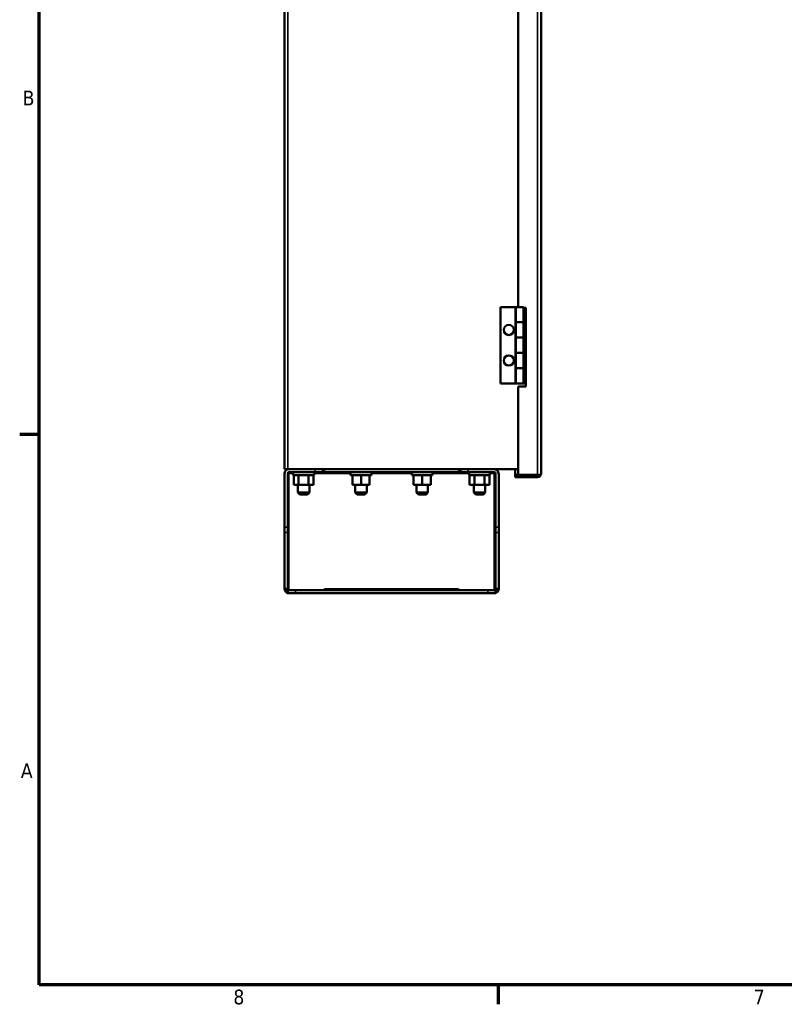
# Model space of a CAD drawing. Header units: inches. Extents: x 0 to 136, y 2 to 86.
# Tile 1 of 160: x 1 to 26, y 3 to 36. Entities that reach past the tile are written whole.
import ezdxf

# ---------------------------------------------------------------- set-up
doc = ezdxf.new("R2010")
doc.units = ezdxf.units.IN
doc.header["$LTSCALE"] = 4
doc.header["$MEASUREMENT"] = 0
for name, color, linetype, lineweight in [('Border (ANSI)', 7, 'Continuous', 70), ('Visible (ANSI)', 7, 'Continuous', 50), ('Visible Narrow (ANSI)', 7, 'Continuous', 35)]:
    doc.layers.add(name, color=color, linetype=linetype, lineweight=lineweight)
doc.styles.add('Note Text (ANSI)', font='tahoma.ttf')

# ---------------------------------------------------------------- blocks, each defined once
blk = doc.blocks.new('Borders Default Border')
at = {"layer": 'Border (ANSI)'}
for p, q in [((0.5, 5.5), (0.34, 5.5)), ((4.25, 1), (4.25, 0.84))]:
    blk.add_line(p, q, dxfattribs=at)
at = {"layer": 'Border (ANSI)', "flags": 128}
blk.add_lwpolyline([(0.5, 1), (0.5, 21), (33.5, 21), (33.5, 1), (0.5, 1)], dxfattribs=at)
at = {"layer": 'Border (ANSI)', "char_height": 0.12, "attachment_point": 7, "style": 'Note Text (ANSI)'}
for s, insert in [('B', (0.3634, 8.19)), ('A', (0.349, 2.69)), ('8', (2.0858, 0.8373)), ('7', (6.3378, 0.84))]:
    blk.add_mtext(s, dxfattribs=dict(at, insert=insert))

msp = doc.modelspace()

# ---------------------------------------------------------------- linework, layer by layer
at = {"layer": 'Visible (ANSI)'}
for p, q in [((10.016, 20.864), (10.016, 68.864)), ((18.401, 68.887), (18.401, 20.715)), ((17.651, 43.52), (17.651, 26.165)), ((17.652, 43.52), (17.652, 26.165)), ((17.078, 26.165), (17.078, 23.665)), ((17.078, 26.165), (17.558, 26.165)), ((17.558, 26.165), (17.578, 26.165)), ((17.828, 26.165), (17.578, 26.165)), ((17.578, 26.165), (17.578, 25.665)), ((17.578, 26.165), (17.578, 26.165)), ((17.828, 26.134), (17.902, 26.134)), ((17.828, 26.134), (17.828, 25.665)), ((17.902, 26.134), (17.902, 23.571)), ((17.828, 25.665), (17.578, 25.665)), ((17.578, 25.665), (17.578, 25.165)), ((17.828, 25.665), (17.578, 25.665)), ((17.828, 25.665), (17.828, 25.165)), ((17.828, 25.165), (17.578, 25.165)), ((17.578, 25.165), (17.578, 24.665)), ((17.828, 25.165), (17.578, 25.165)), ((17.828, 25.165), (17.828, 24.665)), ((17.828, 24.665), (17.578, 24.665)), ((17.578, 24.665), (17.578, 24.165)), ((17.828, 24.665), (17.578, 24.665)), ((17.828, 24.665), (17.828, 24.165)), ((17.828, 24.165), (17.578, 24.165)), ((17.578, 24.165), (17.578, 23.665)), ((17.828, 24.165), (17.578, 24.165)), ((17.828, 24.165), (17.828, 23.665)), ((17.078, 23.665), (17.558, 23.665)), ((17.558, 23.665), (17.578, 23.665)), ((17.828, 23.665), (17.578, 23.665)), ((17.578, 23.665), (17.578, 23.665)), ((17.651, 23.571), (17.651, 20.676)), ((17.652, 23.571), (17.651, 23.571)), ((17.902, 23.571), (17.652, 23.571)), ((17.652, 23.571), (17.652, 20.676)), ((17.901, 23.665), (17.828, 23.665)), ((17.901, 23.665), (17.901, 23.571)), ((10.016, 20.864), (10.129, 20.864)), ((10.016, 18.969), (10.016, 20.72)), ((10.159, 20.72), (10.12, 20.72)), ((10.12, 18.969), (10.12, 20.72)), ((10.129, 20.864), (17.651, 20.864)), ((10.159, 20.864), (11.016, 20.864)), ((10.159, 20.748), (10.159, 20.76)), ((10.159, 20.76), (11.016, 20.76)), ((10.159, 20.72), (10.159, 20.748)), ((10.301, 20.76), (10.301, 20.666)), ((10.301, 20.666), (10.981, 20.666)), ((10.316, 20.353), (10.316, 20.666)), ((10.478, 20.353), (10.478, 20.666)), ((10.803, 20.353), (10.803, 20.666)), ((10.965, 20.353), (10.965, 20.666)), ((10.981, 20.76), (10.981, 20.666)), ((11.016, 20.76), (11.266, 20.76)), ((11.266, 20.864), (11.266, 20.76)), ((11.266, 20.76), (11.315, 20.76)), ((11.315, 20.864), (11.315, 20.76)), ((11.315, 20.76), (15.717, 20.76)), ((12.176, 20.76), (12.176, 20.666)), ((12.176, 20.666), (12.856, 20.666)), ((12.235, 20.353), (12.235, 20.666)), ((12.516, 20.353), (12.516, 20.666)), ((12.797, 20.353), (12.797, 20.666)), ((12.856, 20.76), (12.856, 20.666)), ((14.176, 20.76), (14.176, 20.666)), ((14.176, 20.666), (14.856, 20.666)), ((14.235, 20.353), (14.235, 20.666)), ((14.516, 20.353), (14.516, 20.666)), ((14.797, 20.353), (14.797, 20.666)), ((14.856, 20.76), (14.856, 20.666)), ((15.717, 20.864), (15.717, 20.76)), ((15.717, 20.76), (15.766, 20.76)), ((15.766, 20.76), (15.766, 20.864)), ((16.016, 20.76), (15.766, 20.76)), ((16.016, 20.864), (16.872, 20.864)), ((16.016, 20.76), (16.872, 20.76)), ((16.051, 20.76), (16.051, 20.666)), ((16.051, 20.666), (16.731, 20.666)), ((16.066, 20.353), (16.066, 20.666)), ((16.228, 20.353), (16.228, 20.666)), ((16.553, 20.353), (16.553, 20.666)), ((16.715, 20.353), (16.715, 20.666)), ((16.731, 20.76), (16.731, 20.666)), ((16.872, 20.748), (16.872, 20.76)), ((16.872, 20.72), (16.872, 20.748)), ((16.912, 20.72), (16.872, 20.72)), ((16.912, 18.969), (16.912, 20.72)), ((17.016, 18.969), (17.016, 20.72)), ((17.56, 20.676), (17.56, 20.864)), ((17.56, 20.676), (17.56, 20.864)), ((17.651, 20.676), (17.56, 20.676)), ((17.56, 20.676), (17.56, 20.676)), ((17.651, 20.676), (17.56, 20.676)), ((17.56, 20.602), (17.56, 20.676)), ((18.288, 20.676), (17.651, 20.676)), ((17.651, 20.602), (17.651, 20.676)), ((17.652, 20.676), (17.651, 20.676)), ((17.652, 20.676), (18.288, 20.676)), ((18.288, 20.676), (18.288, 20.676)), ((18.377, 20.676), (18.288, 20.676)), ((18.288, 20.676), (18.337, 20.676)), ((18.337, 20.676), (18.376, 20.645)), ((10.316, 20.353), (10.478, 20.353)), ((10.453, 20.1), (10.453, 20.353)), ((10.478, 20.353), (10.803, 20.353)), ((10.803, 20.353), (10.965, 20.353)), ((10.828, 20.1), (10.828, 20.353)), ((12.235, 20.353), (12.516, 20.353)), ((12.328, 20.1), (12.328, 20.353)), ((12.516, 20.353), (12.797, 20.353)), ((12.703, 20.1), (12.703, 20.353)), ((14.235, 20.353), (14.516, 20.353)), ((14.328, 20.1), (14.328, 20.353)), ((14.516, 20.353), (14.797, 20.353)), ((14.703, 20.1), (14.703, 20.353)), ((16.066, 20.353), (16.228, 20.353)), ((16.203, 20.1), (16.203, 20.353)), ((16.228, 20.353), (16.553, 20.353)), ((16.553, 20.353), (16.715, 20.353)), ((16.578, 20.1), (16.578, 20.353)), ((17.651, 20.602), (17.56, 20.602)), ((18.288, 20.602), (17.651, 20.602)), ((10.828, 20.1), (10.453, 20.1)), ((10.515, 20.038), (10.453, 20.1)), ((10.766, 20.038), (10.515, 20.038)), ((10.766, 20.038), (10.828, 20.1)), ((12.703, 20.1), (12.328, 20.1)), ((12.39, 20.038), (12.328, 20.1)), ((12.641, 20.038), (12.39, 20.038)), ((12.641, 20.038), (12.703, 20.1)), ((14.703, 20.1), (14.328, 20.1)), ((14.39, 20.038), (14.328, 20.1)), ((14.641, 20.038), (14.39, 20.038)), ((14.641, 20.038), (14.703, 20.1)), ((16.578, 20.1), (16.203, 20.1)), ((16.265, 20.038), (16.203, 20.1)), ((16.516, 20.038), (16.265, 20.038)), ((16.516, 20.038), (16.578, 20.1)), ((10.016, 18.79), (10.016, 18.969)), ((10.016, 18.79), (10.016, 16.945)), ((10.12, 18.79), (10.12, 18.969)), ((10.12, 18.79), (10.12, 16.945)), ((16.912, 18.969), (16.912, 18.79)), ((16.912, 16.945), (16.912, 18.79)), ((17.016, 18.969), (17.016, 18.79)), ((17.016, 18.79), (17.016, 16.945)), ((10.097, 16.945), (10.016, 16.945)), ((10.021, 16.906), (10.021, 16.906)), ((10.127, 16.922), (10.043, 16.86)), ((10.12, 16.945), (10.097, 16.945)), ((10.12, 16.906), (10.37, 16.906)), ((10.12, 16.802), (10.12, 16.906)), ((10.12, 16.802), (10.37, 16.802)), ((10.159, 16.802), (10.159, 16.802)), ((10.266, 16.802), (10.159, 16.802)), ((10.266, 16.802), (10.266, 16.802)), ((11.266, 16.802), (10.266, 16.802)), ((16.662, 16.906), (10.37, 16.906)), ((16.662, 16.802), (10.37, 16.802)), ((11.266, 16.802), (11.266, 16.802)), ((11.327, 16.945), (11.328, 16.945)), ((11.327, 16.945), (11.327, 16.906)), ((11.328, 16.945), (11.328, 16.906)), ((15.704, 16.945), (15.704, 16.945)), ((15.704, 16.945), (15.704, 16.906)), ((15.704, 16.945), (15.704, 16.906)), ((15.766, 16.802), (15.766, 16.802)), ((16.766, 16.802), (15.766, 16.802)), ((16.662, 16.906), (16.912, 16.906)), ((16.662, 16.802), (16.912, 16.802)), ((16.766, 16.802), (16.766, 16.802)), ((16.872, 16.802), (16.766, 16.802)), ((16.872, 16.802), (16.872, 16.802)), ((16.904, 16.922), (16.988, 16.86)), ((16.912, 16.945), (16.935, 16.945)), ((16.912, 16.906), (16.912, 16.802)), ((16.935, 16.945), (17.016, 16.945)), ((17.01, 16.906), (17.01, 16.906))]:
    msp.add_line(p, q, dxfattribs=at)
for centre in [(17.347, 25.415), (17.347, 24.415)]:
    msp.add_circle(centre, 0.167, dxfattribs=at)
for centre, radius, start, end in [((10.159, 20.72), 0.143, 90, 180), ((10.159, 20.72), 0.0394, 90, 180), ((16.872, 20.72), 0.143, 0, 90), ((16.872, 20.72), 0.0394, 0, 90)]:
    msp.add_arc(centre, radius, start, end, dxfattribs=at)
for centre, major_axis, ratio, start_param, end_param in [((18.197, 20.716), (0.0279, 0.0279), 0.996249, 3.925112, 3.988344), ((18.288, 20.716), (0.0279, -0.0279), 0.996249, 5.499666, 5.562898), ((18.288, 20.716), (0, -0.113), 0.999993, 0, 0.895985), ((10.159, 16.945), (-0.0394, 0), 0.998002, 0, 1.570796), ((16.872, 16.945), (0.0394, 0), 0.998002, 4.712389, 6.283185)]:
    msp.add_ellipse(centre, major_axis=major_axis, ratio=ratio, start_param=start_param, end_param=end_param, dxfattribs=at)
for points in [[(10.208, 20.76), (10.192, 20.76), (10.175, 20.755), (10.159, 20.748)], [(16.872, 20.748), (16.856, 20.755), (16.839, 20.76), (16.823, 20.76)], [(18.337, 20.676), (18.337, 20.676), (18.337, 20.676), (18.337, 20.676)], [(18.376, 20.645), (18.392, 20.665), (18.401, 20.69), (18.401, 20.715)], [(18.377, 20.676), (18.392, 20.689), (18.401, 20.702), (18.401, 20.715)], [(10.043, 16.86), (10.025, 16.885), (10.016, 16.915), (10.016, 16.945)], [(10.12, 16.945), (10.12, 16.937), (10.122, 16.929), (10.127, 16.922)], [(10.127, 16.922), (10.134, 16.913), (10.145, 16.907), (10.156, 16.906)], [(10.159, 16.802), (10.157, 16.802), (10.156, 16.802), (10.154, 16.802)], [(16.877, 16.802), (16.875, 16.802), (16.874, 16.802), (16.872, 16.802)], [(16.875, 16.906), (16.886, 16.907), (16.897, 16.913), (16.904, 16.922)], [(16.904, 16.922), (16.909, 16.929), (16.912, 16.937), (16.912, 16.945)], [(17.016, 16.945), (17.016, 16.915), (17.006, 16.885), (16.988, 16.86)]]:
    msp.add_open_spline(points, degree=3, dxfattribs=at)
for points, knots in [([(10.12, 16.807), (10.111, 16.81), (10.102, 16.813), (10.094, 16.817), (10.074, 16.827), (10.056, 16.842), (10.043, 16.86)], [0.2963239, 0.2963239, 0.2963239, 0.2963239, 0.5000006, 0.5000006, 0.5000006, 1, 1, 1, 1]), ([(16.988, 16.86), (16.975, 16.842), (16.957, 16.827), (16.937, 16.817), (16.929, 16.813), (16.92, 16.81), (16.912, 16.807)], [0, 0, 0, 0, 0.5000006, 0.5000006, 0.5000006, 0.7036774, 0.7036774, 0.7036774, 0.7036774])]:
    msp.add_open_spline(points, degree=3, knots=knots, dxfattribs=at)
at = {"layer": 'Visible Narrow (ANSI)'}
for p, q in [((18.288, 20.676), (18.288, 68.926)), ((10.129, 68.864), (10.129, 20.864)), ((17.558, 26.165), (17.558, 23.665)), ((17.578, 26.165), (17.578, 23.665)), ((17.828, 26.165), (17.828, 26.134)), ((17.901, 26.134), (17.901, 23.665)), ((10.159, 20.72), (10.301, 20.72)), ((10.159, 16.906), (10.159, 20.72)), ((10.981, 20.72), (12.176, 20.72)), ((11.016, 20.76), (11.016, 20.864)), ((12.856, 20.72), (14.176, 20.72)), ((14.856, 20.72), (16.051, 20.72)), ((16.016, 20.864), (16.016, 20.76)), ((16.731, 20.72), (16.872, 20.72)), ((16.872, 16.906), (16.872, 20.72)), ((10.016, 18.969), (10.12, 18.969)), ((10.12, 18.79), (10.016, 18.79)), ((16.912, 18.969), (17.016, 18.969)), ((17.016, 18.79), (16.912, 18.79)), ((10.37, 16.906), (10.37, 16.802)), ((15.704, 16.945), (11.328, 16.945)), ((16.662, 16.802), (16.662, 16.906))]:
    msp.add_line(p, q, dxfattribs=at)

# ---------------------------------------------------------------- block references
at = {"xscale": 4, "yscale": 4, "zscale": 4}
msp.add_blockref('Borders Default Border', (0, 0), dxfattribs=at)

doc.saveas('drawing.dxf')
